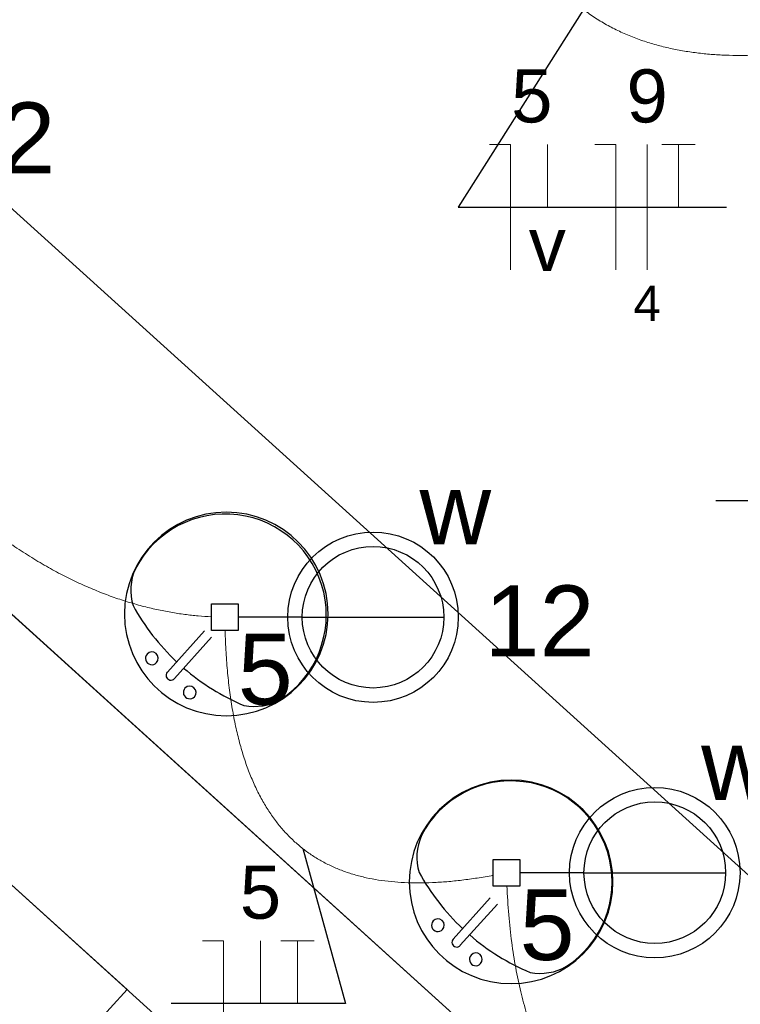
# Model space of a CAD drawing. Header units: millimetres. Extents: x 7 to 269, y 1 to 169.
# Tile 80 of 113: x 74.12 to 75.56, y 47.82 to 49.79. Entities that reach past the tile are written whole.
import ezdxf

# ---------------------------------------------------------------- set-up
doc = ezdxf.new("R2010")
doc.units = ezdxf.units.MM
doc.header["$MEASUREMENT"] = 0
for name, color, linetype, lineweight in [('Eletroduto - Marco Polo', 6, 'Continuous', 9), ('Fiação - Marco Polo', 3, 'Continuous', 9), ('Layout - Marco Polo', 252, 'Continuous', 25), ('Linha de Chamada - Marco Polo', 1, 'Continuous', 25), ('Luminárias - Marco Polo', 5, 'Continuous', 25), ('Textos - Marco Polo', 143, 'Continuous', 25)]:
    doc.layers.add(name, color=color, linetype=linetype, lineweight=lineweight)
doc.layers.add('Parede - Marco Polo', color=7, linetype='Continuous')
doc.styles.add('Arial', font='arial.ttf')

msp = doc.modelspace()

# ---------------------------------------------------------------- linework, layer by layer
at = {"layer": 'Eletroduto - Marco Polo', "linetype": 'Continuous'}
for points in [[(75.064, 50.3346), (75.0629, 50.2795), (75.0642, 50.2275), (75.0677, 50.1787), (75.0734, 50.1328), (75.0812, 50.0899), (75.091, 50.0498), (75.1027, 50.0125), (75.1161, 49.9778), (75.1312, 49.9458), (75.148, 49.9163), (75.1662, 49.8891), (75.1858, 49.8644), (75.2067, 49.8418), (75.2287, 49.8215), (75.2519, 49.8033), (75.276, 49.787), (75.3011, 49.7727), (75.3269, 49.7602), (75.3535, 49.7495), (75.3806, 49.7404), (75.4082, 49.733), (75.4362, 49.727), (75.4645, 49.7225), (75.4931, 49.7193), (75.5217, 49.7173), (75.5503, 49.7165), (75.5788, 49.7168), (75.6071, 49.7181), (75.6351, 49.7204), (75.6627, 49.7234)], [(73.4695, 49.5329), (73.5102, 49.4594), (73.5505, 49.3898), (73.5906, 49.3238), (73.6304, 49.2615), (73.6698, 49.2026), (73.7089, 49.1472), (73.7476, 49.0952), (73.786, 49.0463), (73.8239, 49.0006), (73.8615, 48.9579), (73.8986, 48.9182), (73.9353, 48.8814), (73.9716, 48.8472), (74.0074, 48.8158), (74.0427, 48.7869), (74.0775, 48.7605), (74.1117, 48.7364), (74.1455, 48.7147), (74.1787, 48.6951), (74.2113, 48.6776), (74.2434, 48.6621), (74.2749, 48.6485), (74.3058, 48.6367), (74.336, 48.6266), (74.3656, 48.6181), (74.3946, 48.6112), (74.4229, 48.6056), (74.4505, 48.6014), (74.4774, 48.5984), (74.5036, 48.5966)], [(74.5308, 48.5689), (74.5328, 48.5255), (74.536, 48.4844), (74.5404, 48.4454), (74.5461, 48.4087), (74.5529, 48.374), (74.561, 48.3415), (74.5702, 48.311), (74.5805, 48.2825), (74.592, 48.256), (74.6046, 48.2314), (74.6184, 48.2087), (74.6332, 48.1878), (74.649, 48.1687), (74.6659, 48.1514), (74.6839, 48.1359), (74.7028, 48.122), (74.7228, 48.1097), (74.7437, 48.099), (74.7656, 48.0899), (74.7884, 48.0823), (74.8122, 48.0762), (74.8369, 48.0715), (74.8625, 48.0683), (74.8889, 48.0663), (74.9162, 48.0657), (74.9444, 48.0664), (74.9734, 48.0682), (75.0032, 48.0713), (75.0338, 48.0755), (75.0652, 48.0809)], [(75.0929, 48.0601), (75.0965, 48.0018), (75.1025, 47.9471), (75.1105, 47.8961), (75.1206, 47.8487), (75.1325, 47.8046), (75.1462, 47.7638), (75.1616, 47.7262), (75.1785, 47.6916), (75.1968, 47.6601), (75.2163, 47.6314), (75.237, 47.6054), (75.2588, 47.5821), (75.2814, 47.5614), (75.3049, 47.543), (75.3289, 47.527), (75.3536, 47.5132), (75.3786, 47.5014), (75.4039, 47.4917), (75.4294, 47.4839), (75.455, 47.4778), (75.4804, 47.4734), (75.5057, 47.4705), (75.5306, 47.4691), (75.5551, 47.469), (75.579, 47.4702), (75.6022, 47.4724), (75.6246, 47.4757), (75.6461, 47.4799), (75.6665, 47.4849), (75.6857, 47.4905)]]:
    msp.add_spline(points, degree=3, dxfattribs=at)
at = {"layer": 'Fiação - Marco Polo'}
for p, q in [((75.0585, 49.5391), (75.1001, 49.5391)), ((75.1001, 49.2891), (75.1001, 49.5391)), ((75.1737, 49.4141), (75.1737, 49.5391)), ((75.2682, 49.5391), (75.3098, 49.5391)), ((75.3098, 49.2891), (75.3098, 49.5391)), ((75.3723, 49.2891), (75.3723, 49.5391)), ((75.4016, 49.5391), (75.4682, 49.5391)), ((75.4348, 49.4141), (75.4348, 49.5391)), ((74.4862, 47.9504), (74.5279, 47.9504)), ((74.5279, 47.7004), (74.5279, 47.9504)), ((74.6016, 47.8254), (74.6016, 47.9504)), ((74.6418, 47.9504), (74.7085, 47.9504)), ((74.6752, 47.8254), (74.6752, 47.9504))]:
    msp.add_line(p, q, dxfattribs=at)
at = {"layer": 'Layout - Marco Polo'}
for p, q in [((74.0798, 49.4338), (76.5263, 47.2193)), ((74.4159, 48.4863), (74.4898, 48.5688)), ((74.4299, 48.4733), (74.5038, 48.5558)), ((74.9858, 47.9538), (75.0598, 48.0363)), ((74.9998, 47.9413), (75.0743, 48.0233))]:
    msp.add_line(p, q, dxfattribs=at)
for centre, radius, start, end in [((74.5333, 48.6023), 0.203, 0, 180), ((74.5314, 48.6003), 0.2014, 303.307, 152.693), ((74.4474, 48.6498), 0.1045, 155.81, 197.207), ((74.7438, 48.8368), 0.4523, 208.791, 226.793), ((74.5333, 48.6023), 0.203, 180, 0), ((74.3849, 48.5138), 0.0127, 138, 318), ((74.3849, 48.5138), 0.0127, 318, 138), ((74.4228, 48.4798), 0.00953, 138, 318), ((74.7438, 48.8368), 0.4523, 229.207, 247.209), ((74.4604, 48.4458), 0.0127, 318, 138), ((74.4604, 48.4458), 0.0127, 138, 318), ((74.5893, 48.5223), 0.1045, 258.793, 300.19), ((75.1013, 48.0678), 0.203, 0, 180), ((75.1013, 48.0678), 0.2014, 303.307, 152.693), ((75.0178, 48.1173), 0.1045, 155.81, 197.207), ((75.3143, 48.3043), 0.4523, 208.791, 226.793), ((75.1013, 48.0678), 0.203, 180, 0), ((74.9553, 47.9813), 0.0127, 138, 318), ((74.9553, 47.9813), 0.0127, 318, 138), ((74.9929, 47.9473), 0.00953, 138, 318), ((75.3143, 48.3043), 0.4523, 229.207, 247.209), ((75.0309, 47.9133), 0.0127, 138, 318), ((75.0309, 47.9133), 0.0127, 318, 138), ((75.1594, 47.9898), 0.1045, 258.793, 300.19)]:
    msp.add_arc(centre, radius, start, end, dxfattribs=at)
at = {"layer": 'Linha de Chamada - Marco Polo'}
for p, q in [((75.2457, 49.8079), (74.996, 49.4141)), ((74.996, 49.4141), (75.5307, 49.4141)), ((76.0446, 48.828), (75.5098, 48.828)), ((74.6861, 48.1341), (74.771, 47.8254)), ((74.771, 47.8254), (74.4237, 47.8254))]:
    msp.add_line(p, q, dxfattribs=at)
at = {"layer": 'Luminárias - Marco Polo'}
for p, q in [((74.5037, 48.6223), (74.5567, 48.6223)), ((74.5037, 48.5692), (74.5037, 48.6223)), ((74.5567, 48.6223), (74.5567, 48.5692)), ((74.6847, 48.5958), (74.5567, 48.5958)), ((74.6847, 48.5958), (74.9673, 48.5958)), ((74.5567, 48.5692), (74.5037, 48.5692)), ((75.0656, 48.1127), (75.1185, 48.1127)), ((75.0656, 48.0596), (75.0656, 48.1127)), ((75.1185, 48.1127), (75.1185, 48.0596)), ((75.2465, 48.0862), (75.1185, 48.0862)), ((75.2465, 48.0862), (75.529, 48.0862)), ((75.1185, 48.0596), (75.0656, 48.0596))]:
    msp.add_line(p, q, dxfattribs=at)
for centre, radius in [((74.826, 48.5958), 0.17), ((74.826, 48.5958), 0.1412), ((75.3878, 48.0862), 0.17), ((75.3878, 48.0862), 0.1412)]:
    msp.add_circle(centre, radius, dxfattribs=at)
at = {"layer": 'Parede - Marco Polo'}
for p, q in [((71.8739, 50.0818), (77.4119, 45.0678)), ((76.1234, 46.7743), (73.6773, 48.9893)), ((74.0109, 48.6868), (77.5688, 45.4653)), ((74.3354, 47.8533), (73.7424, 48.3903)), ((73.3284, 46.7413), (74.3354, 47.8533))]:
    msp.add_line(p, q, dxfattribs=at)

# ---------------------------------------------------------------- texts
at = {"layer": 'Fiação - Marco Polo', "attachment_point": 8, "line_spacing_factor": 0.798, "style": 'Arial'}
for s, insert, char_height, width in [('5', (75.1425, 49.5813), 0.1059, 0.12708), ('9', (75.3725, 49.5813), 0.1059, 0.12708), ('v', (75.1735, 49.2868), 0.1059, 0.12708), ('4', (75.3725, 49.1867), 0.0706, 0.08472), ('5', (74.6015, 47.9928), 0.1059, 0.12708)]:
    msp.add_mtext(s, dxfattribs=dict(at, insert=insert, char_height=char_height, width=width))
at = {"layer": 'Textos - Marco Polo', "char_height": 0.1412, "attachment_point": 8, "line_spacing_factor": 0.798, "style": 'Arial'}
for s, insert, width in [('12', (74.083, 49.4815), 0.33888), ('w', (74.99, 48.741), 0.16944), ('12', (75.158, 48.518), 0.33888), ('5', (74.611, 48.4195), 0.16944), ('w', (75.5515, 48.231), 0.16944), ('5', (75.173, 47.91), 0.16944)]:
    msp.add_mtext(s, dxfattribs=dict(at, insert=insert, width=width))

doc.saveas('drawing.dxf')
